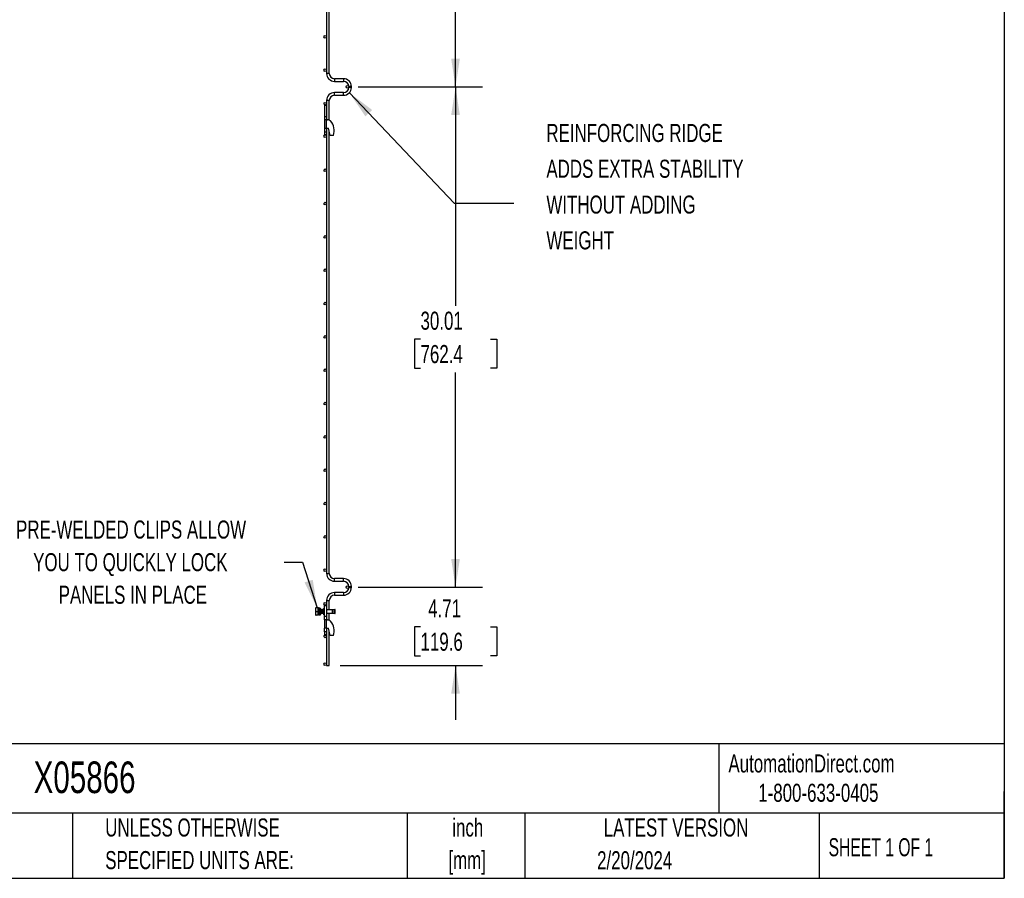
# Model space of a CAD drawing. Header units: inches. Extents: x 0.2 to 10.8, y 0.2 to 8.2.
# Tile 7 of 36: x 6.2 to 10.8, y 0.2 to 4.2. Entities that reach past the tile are written whole.
import ezdxf

# ---------------------------------------------------------------- set-up
doc = ezdxf.new("R2010")
doc.units = ezdxf.units.IN
doc.header["$MEASUREMENT"] = 0
doc.layers.add('DIMENSIONS', color=140, linetype='Continuous', lineweight=25)
doc.layers.add('TEXT', color=140, linetype='Continuous', lineweight=25)
doc.styles.add('SLDTEXTSTYLE0', font='TXT', dxfattribs={"width": 0.7})
doc.styles.add('SLDTEXTSTYLE1', font='TXT', dxfattribs={"width": 0.65})
doc.dimstyles.new('SLDDIMSTYLE0', dxfattribs={"dimtxt": 0.084961, "dimasz": 0.13, "dimexe": 0, "dimexo": 0.0625, "dimgap": 0.02124, "dimtad": 0, "dimtih": 1, "dimtoh": 1, "dimlfac": 13, "dimrnd": 1e-09, "dimzin": 12, "dimdsep": 46, "dimtxsty": 'SLDTEXTSTYLE0', "dimsah": 1, "dimcen": 0.09, "dimadec": 0, "dimazin": 3, "dimtfac": 1, "dimtofl": 0, "dimtmove": 0, "dimatfit": 3, "dimfxl": 0, "dimfrac": 2, "dimtolj": 1, "dimtzin": 12, "dimarcsym": 0})
doc.dimstyles.new('SLDDIMSTYLE2', dxfattribs={"dimtxt": 0.18, "dimasz": 0.13, "dimexe": 0, "dimexo": 0.0625, "dimgap": 0, "dimtad": 0, "dimtih": 1, "dimtoh": 1, "dimdec": 0, "dimrnd": 1e-09, "dimzin": 0, "dimdsep": 46, "dimtxsty": 'Standard', "dimsah": 1, "dimcen": 0.09, "dimadec": 0, "dimazin": 0, "dimtfac": 0.13, "dimtdec": 0, "dimtofl": 0, "dimtmove": 0, "dimatfit": 3, "dimfxl": 0, "dimfrac": 2, "dimtolj": 1, "dimtzin": 0, "dimarcsym": 0})
doc.dimstyles.new('SLDDIMSTYLE3', dxfattribs={"dimtxt": 0.084961, "dimasz": 0.13, "dimexe": 0, "dimexo": 0.0625, "dimgap": 0.02124, "dimtad": 0, "dimtih": 1, "dimtoh": 1, "dimlfac": 13, "dimrnd": 1e-09, "dimzin": 12, "dimdsep": 46, "dimtxsty": 'SLDTEXTSTYLE0', "dimsah": 1, "dimcen": 0.09, "dimadec": 0, "dimazin": 3, "dimtfac": 1, "dimtmove": 0, "dimatfit": 0, "dimfxl": 0, "dimfrac": 2, "dimtolj": 1, "dimtzin": 12, "dimarcsym": 0})

# ---------------------------------------------------------------- blocks, each defined once
blk = doc.blocks.new('SW_NOTE_0')
at = {"layer": 'DIMENSIONS', "color": 0, "char_height": 0.5, "attachment_point": 2, "style": 'SLDTEXTSTYLE0'}
for s, insert in [('PRE-WELDED CLIPS ALLOW', (4.508, 0.645)), ('YOU TO QUICKLY LOCK', (4.487, -0.258)), ('PANELS IN PLACE', (4.557, -1.161))]:
    blk.add_mtext(s, dxfattribs=dict(at, insert=insert))
blk = doc.blocks.new('Block14')
at = {"layer": 'DIMENSIONS', "color": 140}
blk.add_blockref('SW_NOTE_0', (-0.265, 0.85), dxfattribs=at)
blk = doc.blocks.new('SW_NOTE_0_2')
at = {"layer": 'DIMENSIONS', "color": 0, "attachment_point": 1, "style": 'SLDTEXTSTYLE0'}
for s, insert, char_height in [('REINFORCING RIDGE', (0, 0.859), 0.66667), ('ADDS EXTRA STABILITY', (0, -0.463), 0.66667), ('WITHOUT ADDING', (0, -1.785), 0.66667), ('WEIGHT', (0, -3.107), 0.6667)]:
    blk.add_mtext(s, dxfattribs=dict(at, insert=insert, char_height=char_height))
blk = doc.blocks.new('REINFORCING RIDGE')
at = {"layer": 'DIMENSIONS', "color": 140}
blk.add_blockref('SW_NOTE_0_2', (-22.901, -1.938), dxfattribs=at)
blk = doc.blocks.new('_D_8')
at = {"layer": 'DIMENSIONS'}
for p, q in [((7.7671, 5.9082), (8.3411, 5.9082)), ((8.2161, 5.9082), (8.2161, 4.9799)), ((8.0545, 4.8259), (8.026, 4.8259)), ((8.026, 4.8259), (8.026, 4.6908)), ((8.3777, 4.8259), (8.4062, 4.8259)), ((8.4062, 4.8259), (8.4062, 4.6908)), ((8.026, 4.6908), (8.0545, 4.6908)), ((8.4062, 4.6908), (8.3777, 4.6908)), ((8.2161, 3.9032), (8.2161, 4.6718)), ((7.7671, 3.9032), (8.3411, 3.9032))]:
    blk.add_line(p, q, dxfattribs=at)
for points in [[(8.2161, 5.9082), (8.1961, 5.7782), (8.2361, 5.7782)], [(8.2161, 3.9032), (8.2361, 4.0332), (8.1961, 4.0332)]]:
    blk.add_solid(points, dxfattribs=at)
at = {"layer": 'DIMENSIONS', "char_height": 0.08333, "attachment_point": 1, "style": 'SLDTEXTSTYLE0'}
for s, insert in [('26.06', (8.0545, 4.9523)), ('662.0', (8.0545, 4.7983))]:
    blk.add_mtext(s, dxfattribs=dict(at, insert=insert))
blk = doc.blocks.new('_D_9')
at = {"layer": 'DIMENSIONS'}
for p, q in [((7.7671, 3.9032), (8.3411, 3.9032)), ((8.2161, 3.9032), (8.2161, 2.8932)), ((8.0545, 2.7392), (8.026, 2.7392)), ((8.026, 2.7392), (8.026, 2.6042)), ((8.3777, 2.7392), (8.4062, 2.7392)), ((8.4062, 2.7392), (8.4062, 2.6042)), ((8.026, 2.6042), (8.0545, 2.6042)), ((8.4062, 2.6042), (8.3777, 2.6042)), ((8.2161, 1.5944), (8.2161, 2.5851)), ((7.7671, 1.5944), (8.3411, 1.5944))]:
    blk.add_line(p, q, dxfattribs=at)
for points in [[(8.2161, 3.9032), (8.1961, 3.7732), (8.2361, 3.7732)], [(8.2161, 1.5944), (8.2361, 1.7244), (8.1961, 1.7244)]]:
    blk.add_solid(points, dxfattribs=at)
at = {"layer": 'DIMENSIONS', "char_height": 0.08333, "attachment_point": 1, "style": 'SLDTEXTSTYLE0'}
for s, insert in [('30.01', (8.0545, 2.8656)), ('762.4', (8.0545, 2.7116))]:
    blk.add_mtext(s, dxfattribs=dict(at, insert=insert))
blk = doc.blocks.new('_D_10')
at = {"layer": 'DIMENSIONS'}
for p, q in [((8.2161, 1.5944), (8.2161, 1.8444)), ((7.7671, 1.5944), (8.3411, 1.5944)), ((8.0545, 1.4113), (8.026, 1.4113)), ((8.026, 1.4113), (8.026, 1.2763)), ((8.3777, 1.4113), (8.4062, 1.4113)), ((8.4062, 1.4113), (8.4062, 1.2763)), ((8.026, 1.2763), (8.0545, 1.2763)), ((8.4062, 1.2763), (8.3777, 1.2763)), ((7.6832, 1.2322), (8.3411, 1.2322)), ((8.2161, 1.2322), (8.2161, 0.9822))]:
    blk.add_line(p, q, dxfattribs=at)
for points in [[(8.2161, 1.5944), (8.2361, 1.7244), (8.1961, 1.7244)], [(8.2161, 1.2322), (8.1961, 1.1022), (8.2361, 1.1022)]]:
    blk.add_solid(points, dxfattribs=at)
at = {"layer": 'DIMENSIONS', "char_height": 0.08333, "attachment_point": 1, "style": 'SLDTEXTSTYLE0'}
for s, insert in [('4.71', (8.0899, 1.5378)), ('119.6', (8.0545, 1.3837))]:
    blk.add_mtext(s, dxfattribs=dict(at, insert=insert))

msp = doc.modelspace()

# ---------------------------------------------------------------- linework, layer by layer
for p, q in [((7.6209, 5.84402), (7.6209, 3.96533)), ((7.63321, 3.96533), (7.63321, 5.84402)), ((7.63321, 3.96533), (7.6209, 3.96533)), ((7.69921, 3.9411), (7.65744, 3.9411)), ((7.65744, 3.9411), (7.65744, 3.92879)), ((7.65744, 3.92879), (7.69921, 3.92879)), ((7.69921, 3.9411), (7.69921, 3.92879)), ((7.69921, 3.87672), (7.65744, 3.87672)), ((7.65744, 3.86441), (7.65744, 3.87672)), ((7.65744, 3.86441), (7.69921, 3.86441)), ((7.69921, 3.86441), (7.69921, 3.87672)), ((7.72329, 3.90472), (7.72329, 3.90079)), ((7.7356, 3.90472), (7.72329, 3.90472)), ((7.7356, 3.90079), (7.72329, 3.90079)), ((7.7356, 3.90079), (7.7356, 3.90472)), ((7.6209, 3.84018), (7.6209, 3.81872)), ((7.63321, 3.84018), (7.6209, 3.84018)), ((7.63321, 3.74984), (7.63321, 3.84018)), ((7.6106, 3.81872), (7.6106, 3.76679)), ((7.6106, 3.81872), (7.6209, 3.81872)), ((7.6209, 3.81872), (7.6209, 3.76679)), ((7.6106, 3.76679), (7.6209, 3.76679)), ((7.6106, 3.76679), (7.6106, 3.75141)), ((7.6209, 3.75141), (7.6106, 3.75141)), ((7.6106, 3.75141), (7.6106, 3.71295)), ((7.6209, 3.76679), (7.6209, 3.75162)), ((7.6209, 3.75141), (7.6256, 3.75141)), ((7.6209, 3.71295), (7.6209, 3.75141)), ((7.6106, 3.71295), (7.6209, 3.71295)), ((7.6106, 3.71295), (7.6106, 3.69618)), ((7.6106, 3.69618), (7.6209, 3.69618)), ((7.6106, 3.69618), (7.6106, 3.68295)), ((7.6106, 3.68295), (7.6209, 3.68295)), ((7.6209, 3.71295), (7.62944, 3.71295)), ((7.6209, 3.71295), (7.6209, 3.69618)), ((7.6209, 3.69618), (7.6209, 3.68295)), ((7.6209, 3.68295), (7.6209, 1.65764)), ((7.63752, 3.67926), (7.62944, 3.71295)), ((7.63321, 1.65764), (7.63321, 3.69722)), ((7.65213, 3.67926), (7.63752, 3.67926)), ((7.6209, 1.65764), (7.63321, 1.65764)), ((7.69921, 1.63341), (7.65744, 1.63341)), ((7.65744, 1.6211), (7.65744, 1.63341)), ((7.65744, 1.6211), (7.69921, 1.6211)), ((7.69921, 1.6211), (7.69921, 1.63341)), ((7.72329, 1.59702), (7.72329, 1.5931)), ((7.72329, 1.59702), (7.7356, 1.59702)), ((7.72329, 1.5931), (7.7356, 1.5931)), ((7.7356, 1.5931), (7.7356, 1.59702)), ((7.69921, 1.56902), (7.65744, 1.56902)), ((7.65744, 1.56902), (7.65744, 1.56287)), ((7.65744, 1.56287), (7.65744, 1.55672)), ((7.65744, 1.55672), (7.69921, 1.55672)), ((7.69921, 1.56902), (7.69921, 1.55672)), ((7.6106, 1.4579), (7.6106, 1.50982)), ((7.6106, 1.50982), (7.62021, 1.50982)), ((7.62021, 1.50982), (7.62021, 1.4579)), ((7.6209, 1.53249), (7.6209, 1.48857)), ((7.6209, 1.53249), (7.63321, 1.53249)), ((7.63321, 1.48857), (7.63321, 1.53249)), ((7.57043, 1.49819), (7.56973, 1.49698)), ((7.56973, 1.49698), (7.56973, 1.46575)), ((7.56973, 1.46575), (7.57043, 1.46453)), ((7.57193, 1.49819), (7.57053, 1.49819)), ((7.58175, 1.49819), (7.57193, 1.49819)), ((7.57193, 1.48136), (7.58175, 1.48136)), ((7.58175, 1.46453), (7.57193, 1.46453)), ((7.58175, 1.48136), (7.58175, 1.49819)), ((7.58367, 1.49819), (7.58175, 1.49819)), ((7.58175, 1.46453), (7.58175, 1.48136)), ((7.58175, 1.47415), (7.58182, 1.47415)), ((7.58367, 1.46453), (7.58175, 1.46453)), ((7.58378, 1.48857), (7.58275, 1.48857)), ((7.58367, 1.48857), (7.58367, 1.49819)), ((7.58376, 1.48884), (7.58367, 1.4897)), ((7.58367, 1.46453), (7.58367, 1.47243)), ((7.58463, 1.47415), (7.58566, 1.47415)), ((7.58646, 1.49636), (7.58562, 1.49636)), ((7.5905, 1.48136), (7.58588, 1.48136)), ((7.58588, 1.48136), (7.58588, 1.48136)), ((7.58588, 1.48136), (7.5905, 1.48136)), ((7.59107, 1.49636), (7.58646, 1.49636)), ((7.58678, 1.46636), (7.58761, 1.46636)), ((7.5873, 1.47204), (7.58737, 1.47217)), ((7.58761, 1.46636), (7.59223, 1.46636)), ((7.58816, 1.48076), (7.58816, 1.48042)), ((7.58816, 1.48076), (7.59278, 1.48076)), ((7.59278, 1.48042), (7.58816, 1.48042)), ((7.59147, 1.48857), (7.59045, 1.48857)), ((7.5905, 1.48136), (7.5905, 1.48136)), ((7.59121, 1.49031), (7.59114, 1.49064)), ((7.59203, 1.47312), (7.59267, 1.47203)), ((7.59233, 1.47415), (7.59336, 1.47415)), ((7.59278, 1.48076), (7.59278, 1.48042)), ((7.59532, 1.48857), (7.59429, 1.48857)), ((7.59617, 1.47415), (7.5972, 1.47415)), ((7.59917, 1.48857), (7.59814, 1.48857)), ((7.60002, 1.47415), (7.60105, 1.47415)), ((7.60301, 1.48857), (7.60199, 1.48857)), ((7.60387, 1.47415), (7.60449, 1.47415)), ((7.60449, 1.4787), (7.60449, 1.47363)), ((7.60477, 1.4904), (7.6046, 1.49069)), ((7.6046, 1.47203), (7.60485, 1.47247)), ((7.61035, 1.472), (7.6106, 1.47243)), ((7.6106, 1.4903), (7.61037, 1.49069)), ((7.62021, 1.4579), (7.6106, 1.4579)), ((7.6106, 1.44252), (7.6106, 1.4579)), ((7.64854, 1.48857), (7.62021, 1.48857)), ((7.62021, 1.47415), (7.64854, 1.47415)), ((7.62021, 1.4579), (7.62021, 1.44252)), ((7.6209, 1.47415), (7.6209, 1.44252)), ((7.63321, 1.44094), (7.63321, 1.47415)), ((7.64854, 1.48136), (7.64854, 1.48857)), ((7.64854, 1.47415), (7.64854, 1.48136)), ((7.65823, 1.49059), (7.64957, 1.48869)), ((7.64957, 1.48869), (7.64957, 1.47404)), ((7.64957, 1.47404), (7.65823, 1.47213)), ((7.65858, 1.489), (7.65823, 1.49059)), ((7.65823, 1.47213), (7.65823, 1.49059)), ((7.65823, 1.47213), (7.65858, 1.47373)), ((7.66015, 1.49059), (7.65832, 1.49019)), ((7.65832, 1.47253), (7.66015, 1.47213)), ((7.65858, 1.48136), (7.65858, 1.489)), ((7.65858, 1.47373), (7.65858, 1.48136)), ((7.6605, 1.489), (7.66015, 1.49059)), ((7.66015, 1.47213), (7.66015, 1.49059)), ((7.66015, 1.47213), (7.6605, 1.47373)), ((7.6605, 1.48136), (7.6605, 1.489)), ((7.6605, 1.47373), (7.6605, 1.48136)), ((7.6209, 1.44252), (7.6106, 1.44252)), ((7.6106, 1.44252), (7.6106, 1.40405)), ((7.6209, 1.44252), (7.6256, 1.44252)), ((7.6209, 1.40405), (7.6209, 1.44252)), ((7.6209, 1.40405), (7.6106, 1.40405)), ((7.6106, 1.38728), (7.6106, 1.40405)), ((7.62021, 1.38728), (7.6106, 1.38728)), ((7.6106, 1.38728), (7.6106, 1.37405)), ((7.62021, 1.37405), (7.6106, 1.37405)), ((7.62021, 1.40405), (7.62021, 1.38728)), ((7.62021, 1.38728), (7.62021, 1.37405)), ((7.6209, 1.40405), (7.6209, 1.23218)), ((7.6209, 1.40405), (7.62944, 1.40405)), ((7.63752, 1.37036), (7.62944, 1.40405)), ((7.63321, 1.23218), (7.63321, 1.38832)), ((7.65213, 1.37036), (7.63752, 1.37036)), ((7.6209, 1.23218), (7.63321, 1.23218))]:
    msp.add_line(p, q)
for centre in [(7.61475, 4.13453), (7.61475, 3.98068), (7.71714, 3.90321), (7.61475, 3.82573), (7.61475, 3.67573), (7.61475, 3.51804), (7.61475, 3.36419), (7.61475, 3.21034), (7.61475, 3.0565), (7.61475, 2.90265), (7.61475, 2.74881), (7.61475, 2.59496), (7.61475, 2.44111), (7.61475, 2.28727), (7.61475, 2.13342), (7.61475, 1.97958), (7.61475, 1.82573), (7.61475, 1.67188), (7.71714, 1.5944), (7.61475, 1.51693), (7.61475, 1.36693), (7.61475, 1.23833)]:
    msp.add_circle(centre, 0.00615)
for centre, radius, start, end in [((7.65744, 3.96533), 0.03654, 180, 270), ((7.65744, 3.96533), 0.02423, 180, 270), ((7.69921, 3.90472), 0.03638, 0, 90), ((7.69921, 3.90472), 0.02408, 360, 90), ((7.65744, 3.84018), 0.03654, 90, 180), ((7.65744, 3.84018), 0.02423, 90, 180), ((7.69921, 3.90079), 0.03638, 270, 0), ((7.69921, 3.90079), 0.02408, 270, 0), ((7.6256, 3.73218), 0.01923, 45.94832, 90), ((7.58944, 3.70156), 0.06654, 340.41164, 41.90027), ((7.65744, 1.65764), 0.03654, 180, 270), ((7.65744, 1.65764), 0.02423, 180, 270), ((7.69921, 1.59702), 0.03638, 0, 90), ((7.69921, 1.59702), 0.02408, 0, 90), ((7.69921, 1.5931), 0.03638, 270, 0), ((7.69921, 1.5931), 0.02408, 270, 0), ((7.65744, 1.53249), 0.03654, 90, 180), ((7.65744, 1.53249), 0.02423, 90, 180), ((7.61214, 1.47448), 0.00769, 186.30355, 258.46304), ((7.61214, 1.48825), 0.00769, 101.53696, 162.39155), ((7.64854, 1.49338), 0.00481, 270, 282.41729), ((7.64854, 1.46934), 0.00481, 77.58271, 90), ((7.6256, 1.42328), 0.01923, 45.94832, 90), ((7.58944, 1.39267), 0.06654, 340.41164, 41.90027)]:
    msp.add_arc(centre, radius, start, end)
for points, knots in [([(7.57053, 1.46453), (7.5705, 1.46453), (7.57, 1.46453), (7.571, 1.46453), (7.57193, 1.46453)], [0, 0, 0, 0, 0.067898, 1, 1, 1, 1]), ([(7.57193, 1.48136), (7.57101, 1.48411), (7.57043, 1.4869), (7.57043, 1.49047), (7.57046, 1.49119), (7.5706, 1.49261), (7.5707, 1.49332), (7.57109, 1.49543), (7.57147, 1.49681), (7.57193, 1.49819)], [0, 0, 0, 0, 0.5, 0.5, 0.625, 0.625, 0.75, 0.75, 1, 1, 1, 1]), ([(7.57193, 1.46453), (7.57101, 1.46728), (7.57043, 1.47007), (7.57043, 1.47365), (7.57046, 1.47437), (7.5706, 1.47579), (7.5707, 1.47649), (7.57109, 1.4786), (7.57147, 1.47999), (7.57193, 1.48136)], [0, 0, 0, 0, 0.5, 0.5, 0.625, 0.625, 0.75, 0.75, 1, 1, 1, 1]), ([(7.58338, 1.47224), (7.58332, 1.47222), (7.58316, 1.47215), (7.5829, 1.47451), (7.5826, 1.47851), (7.58231, 1.48312), (7.58202, 1.48728), (7.58184, 1.4889), (7.58175, 1.4897)], [0, 0, 0, 0, 0.1098005, 0.2943879, 0.4789752, 0.661964, 0.8322435, 1, 1, 1, 1]), ([(7.58311, 1.47224), (7.58306, 1.47222), (7.5829, 1.47215), (7.58263, 1.47452), (7.58233, 1.47849), (7.58204, 1.48322), (7.58185, 1.48581), (7.58175, 1.48706)], [0, 0, 0, 0, 0.1323526, 0.3534497, 0.5745469, 0.7937293, 1, 1, 1, 1]), ([(7.58177, 1.47422), (7.58199, 1.47386), (7.58241, 1.47313), (7.58284, 1.4724), (7.58305, 1.47203)], [0, 0, 0, 0, 0.499559, 1, 1, 1, 1]), ([(7.5828, 1.48849), (7.58259, 1.48886), (7.58225, 1.48944), (7.58191, 1.49002), (7.58178, 1.49024)], [0, 0, 0, 0, 0.6266845, 1, 1, 1, 1]), ([(7.5828, 1.48848), (7.58286, 1.48831), (7.583, 1.48796), (7.5832, 1.48648), (7.58341, 1.48445), (7.58357, 1.48263), (7.58372, 1.48078), (7.58388, 1.47892), (7.58409, 1.47675), (7.58429, 1.47514), (7.58448, 1.47423), (7.58459, 1.47424), (7.58463, 1.47424)], [0, 0, 0, 0, 0.10650986, 0.21932951, 0.33210386, 0.44487943, 0.47660709, 0.58933653, 0.70210461, 0.81492217, 0.92769345, 1, 1, 1, 1]), ([(7.58345, 1.47204), (7.58366, 1.47241), (7.58407, 1.47311), (7.58448, 1.47381), (7.58468, 1.47415)], [0, 0, 0, 0, 0.5198638, 1, 1, 1, 1]), ([(7.58497, 1.49069), (7.58476, 1.49033), (7.58434, 1.4896), (7.58391, 1.48887), (7.5837, 1.4885)], [0, 0, 0, 0, 0.5004388, 1, 1, 1, 1]), ([(7.58421, 1.48938), (7.58417, 1.48945), (7.584, 1.48973), (7.58383, 1.49002), (7.58371, 1.49024)], [0, 0, 0, 0, 0.243973, 1, 1, 1, 1]), ([(7.58378, 1.48848), (7.58381, 1.4885), (7.5839, 1.4886), (7.58407, 1.48791), (7.58427, 1.4865), (7.58448, 1.48445), (7.58464, 1.48263), (7.58479, 1.48078), (7.58495, 1.47892), (7.58516, 1.47675), (7.58536, 1.47516), (7.58552, 1.47431), (7.58561, 1.4743), (7.58562, 1.47429)], [0, 0, 0, 0, 0.0404934, 0.15317, 0.2658948, 0.3785743, 0.491255, 0.522956, 0.6355906, 0.7482639, 0.8609866, 0.973663, 1, 1, 1, 1]), ([(7.58421, 1.47335), (7.58425, 1.47327), (7.58451, 1.47284), (7.58476, 1.4724), (7.58497, 1.47203)], [0, 0, 0, 0, 0.165352, 1, 1, 1, 1]), ([(7.58504, 1.47224), (7.58498, 1.47219), (7.58486, 1.47207), (7.58473, 1.47326), (7.58467, 1.47388)], [0, 0, 0, 0, 0.4828639, 1, 1, 1, 1]), ([(7.5853, 1.47224), (7.58524, 1.4722), (7.58511, 1.47209), (7.58497, 1.47341), (7.5849, 1.47415)], [0, 0, 0, 0, 0.4407298, 1, 1, 1, 1]), ([(7.58591, 1.48268), (7.58582, 1.48406), (7.58562, 1.48694), (7.58534, 1.48986), (7.58512, 1.49112), (7.58499, 1.49059), (7.58497, 1.4905)], [0, 0, 0, 0, 0.2907269, 0.6083216, 0.9286909, 1, 1, 1, 1]), ([(7.58598, 1.48546), (7.58595, 1.48584), (7.58583, 1.48768), (7.58561, 1.49004), (7.58541, 1.49051), (7.5853, 1.49075)], [0, 0, 0, 0, 0.1168366, 0.5564978, 1, 1, 1, 1]), ([(7.58609, 1.48945), (7.58606, 1.48949), (7.58583, 1.4899), (7.58559, 1.49031), (7.58537, 1.49068)], [0, 0, 0, 0, 0.1102655, 1, 1, 1, 1]), ([(7.58537, 1.47204), (7.58559, 1.47241), (7.58584, 1.47284), (7.58609, 1.47328), (7.58613, 1.47335)], [0, 0, 0, 0, 0.8407633, 1, 1, 1, 1]), ([(7.58562, 1.47422), (7.58584, 1.47386), (7.58626, 1.47312), (7.58669, 1.47239), (7.5869, 1.47203)], [0, 0, 0, 0, 0.4995673, 1, 1, 1, 1]), ([(7.58646, 1.49636), (7.58643, 1.49636), (7.58641, 1.49627), (7.58636, 1.49589), (7.58634, 1.4956), (7.58626, 1.49446), (7.58621, 1.49332), (7.58615, 1.49129), (7.58612, 1.49054), (7.58607, 1.4889), (7.58605, 1.48802), (7.58597, 1.48527), (7.58592, 1.48328), (7.58588, 1.48136)], [0, 0, 0, 0, 0.125, 0.125, 0.25, 0.25, 0.5, 0.5, 0.625, 0.625, 0.75, 0.75, 1, 1, 1, 1]), ([(7.58696, 1.47224), (7.58692, 1.47218), (7.58678, 1.47194), (7.58654, 1.4739), (7.58626, 1.47735), (7.58608, 1.48013), (7.586, 1.48136)], [0, 0, 0, 0, 0.1238011, 0.4389763, 0.7508554, 1, 1, 1, 1]), ([(7.58723, 1.47224), (7.58719, 1.47218), (7.58705, 1.47194), (7.5868, 1.4739), (7.58653, 1.47735), (7.58635, 1.48013), (7.58627, 1.48136)], [0, 0, 0, 0, 0.1227625, 0.4383113, 0.7505601, 1, 1, 1, 1]), ([(7.58667, 1.47231), (7.58669, 1.47212), (7.58673, 1.47178), (7.58679, 1.47169), (7.58683, 1.47193), (7.58686, 1.47209)], [0, 0, 0, 0, 0.31443928, 0.56422037, 1, 1, 1, 1]), ([(7.58816, 1.48042), (7.58812, 1.47875), (7.58804, 1.4754), (7.58791, 1.47108), (7.5878, 1.46791), (7.58769, 1.46656), (7.58759, 1.46622), (7.58749, 1.46696), (7.58738, 1.46904), (7.58731, 1.47121), (7.58728, 1.47205)], [0, 0, 0, 0, 0.1406855, 0.2813747, 0.4220687, 0.5627582, 0.6289231, 0.7696098, 0.9102995, 1, 1, 1, 1]), ([(7.5875, 1.47231), (7.58752, 1.47212), (7.58756, 1.47178), (7.58763, 1.4717), (7.58773, 1.47206), (7.58785, 1.47353), (7.58797, 1.47592), (7.58808, 1.47849), (7.58814, 1.48016), (7.58816, 1.48076)], [0, 0, 0, 0, 0.0931707, 0.1671828, 0.3368612, 0.5232061, 0.7095586, 0.8958985, 1, 1, 1, 1]), ([(7.58752, 1.48136), (7.58752, 1.48136), (7.58759, 1.48055), (7.58773, 1.47895), (7.58789, 1.47722), (7.58797, 1.47657), (7.58799, 1.47644)], [0, 0, 0, 0, 0.0000079, 0.4435315, 0.8872072, 1, 1, 1, 1]), ([(7.58859, 1.48136), (7.58859, 1.48136), (7.58861, 1.48116), (7.58862, 1.48096), (7.58864, 1.48076)], [0, 0, 0, 0, 0.0000702, 1, 1, 1, 1]), ([(7.59049, 1.4885), (7.59028, 1.48886), (7.58985, 1.48959), (7.58943, 1.49032), (7.58922, 1.49068)], [0, 0, 0, 0, 0.4996955, 1, 1, 1, 1]), ([(7.58988, 1.48083), (7.58987, 1.48101), (7.58986, 1.48118), (7.58985, 1.48136), (7.58985, 1.48136)], [0, 0, 0, 0, 0.9999195, 1, 1, 1, 1]), ([(7.59015, 1.48083), (7.59014, 1.48101), (7.59012, 1.48118), (7.59011, 1.48136), (7.59011, 1.48136)], [0, 0, 0, 0, 0.9999192, 1, 1, 1, 1]), ([(7.5905, 1.48136), (7.59054, 1.48305), (7.59062, 1.48642), (7.59075, 1.49091), (7.59086, 1.49433), (7.59098, 1.49605), (7.59109, 1.49655), (7.5912, 1.4958), (7.59132, 1.49326), (7.59141, 1.49064), (7.59146, 1.48882), (7.59146, 1.48857)], [0, 0, 0, 0, 0.12796495, 0.25593318, 0.38390586, 0.5118744, 0.59588408, 0.72385004, 0.85181908, 0.97979129, 1, 1, 1, 1]), ([(7.5905, 1.48136), (7.59053, 1.48235), (7.59061, 1.48441), (7.59074, 1.48725), (7.59085, 1.48951), (7.59097, 1.49074), (7.59108, 1.49111), (7.59119, 1.49062), (7.59128, 1.4897), (7.59133, 1.48874), (7.59133, 1.48857)], [0, 0, 0, 0, 0.134554, 0.2823174, 0.4300972, 0.577863, 0.687878, 0.8224319, 0.9701978, 1, 1, 1, 1]), ([(7.59075, 1.4874), (7.5908, 1.48709), (7.59091, 1.48634), (7.5911, 1.48443), (7.59126, 1.48263), (7.59136, 1.48138), (7.5914, 1.48096), (7.59142, 1.48076)], [0, 0, 0, 0, 0.2181379, 0.5267552, 0.8353758, 0.9222014, 1, 1, 1, 1]), ([(7.59267, 1.4907), (7.59246, 1.49033), (7.59203, 1.4896), (7.59161, 1.48887), (7.59139, 1.48851)], [0, 0, 0, 0, 0.500394, 1, 1, 1, 1]), ([(7.59147, 1.48848), (7.5915, 1.4885), (7.59159, 1.4886), (7.59176, 1.48791), (7.59196, 1.4865), (7.59217, 1.48445), (7.59233, 1.48263), (7.59244, 1.48132), (7.59248, 1.48084), (7.5925, 1.48058)], [0, 0, 0, 0, 0.0723261, 0.2735802, 0.4749202, 0.6761794, 0.8774408, 0.9340626, 1, 1, 1, 1]), ([(7.59199, 1.4737), (7.59201, 1.47336), (7.59205, 1.47266), (7.59209, 1.47243), (7.59212, 1.47231)], [0, 0, 0, 0, 0.4856429, 1, 1, 1, 1]), ([(7.59223, 1.46636), (7.59227, 1.46636), (7.59232, 1.46672), (7.59239, 1.46777), (7.59241, 1.46821), (7.59246, 1.46922), (7.59248, 1.4698), (7.59255, 1.47169), (7.59259, 1.47325), (7.59269, 1.47671), (7.59274, 1.47859), (7.59278, 1.48042)], [0, 0, 0, 0, 0.25, 0.25, 0.375, 0.375, 0.5, 0.5, 0.75, 0.75, 1, 1, 1, 1]), ([(7.59273, 1.47215), (7.59271, 1.47208), (7.59266, 1.47189), (7.5926, 1.47229), (7.59257, 1.47254)], [0, 0, 0, 0, 0.36181376, 1, 1, 1, 1]), ([(7.59307, 1.47231), (7.59303, 1.47218), (7.59288, 1.47174), (7.59271, 1.47259), (7.5926, 1.47395), (7.59258, 1.47415)], [0, 0, 0, 0, 0.2677195, 0.8931759, 1, 1, 1, 1]), ([(7.59272, 1.47814), (7.59277, 1.47769), (7.59288, 1.47651), (7.59305, 1.47517), (7.59322, 1.47431), (7.5933, 1.47429), (7.59332, 1.47429)], [0, 0, 0, 0, 0.2135429, 0.5639067, 0.9141267, 1, 1, 1, 1]), ([(7.59465, 1.47198), (7.59455, 1.4722), (7.59435, 1.47264), (7.59406, 1.47596), (7.59375, 1.48039), (7.59345, 1.48512), (7.59316, 1.48883), (7.59291, 1.49078), (7.59277, 1.49055), (7.59273, 1.49048)], [0, 0, 0, 0, 0.156768, 0.3121783, 0.4696929, 0.6255603, 0.7814276, 0.9389423, 1, 1, 1, 1]), ([(7.59499, 1.47222), (7.59496, 1.47213), (7.59484, 1.4716), (7.59462, 1.47286), (7.59432, 1.47591), (7.59401, 1.48041), (7.59372, 1.48512), (7.59342, 1.48883), (7.59317, 1.49078), (7.59303, 1.49055), (7.593, 1.49048)], [0, 0, 0, 0, 0.0329949, 0.1845007, 0.3346944, 0.4869218, 0.6375572, 0.7881926, 0.94042, 1, 1, 1, 1]), ([(7.59433, 1.4885), (7.59412, 1.48887), (7.5937, 1.4896), (7.59327, 1.49033), (7.59306, 1.49069)], [0, 0, 0, 0, 0.4996675, 1, 1, 1, 1]), ([(7.59306, 1.47203), (7.59327, 1.4724), (7.59353, 1.47284), (7.59378, 1.47327), (7.59382, 1.47335)], [0, 0, 0, 0, 0.8347536, 1, 1, 1, 1]), ([(7.59332, 1.47422), (7.59353, 1.47385), (7.59396, 1.47312), (7.59438, 1.47239), (7.59459, 1.47203)], [0, 0, 0, 0, 0.4996237, 1, 1, 1, 1]), ([(7.59459, 1.4907), (7.59438, 1.49033), (7.59412, 1.48989), (7.59387, 1.48945), (7.59382, 1.48938)], [0, 0, 0, 0, 0.8305451, 1, 1, 1, 1]), ([(7.59433, 1.4885), (7.5944, 1.48833), (7.59454, 1.48797), (7.59474, 1.48648), (7.59494, 1.48445), (7.59511, 1.48263), (7.59526, 1.48078), (7.59542, 1.47892), (7.59563, 1.47675), (7.59583, 1.47514), (7.59602, 1.47423), (7.59613, 1.47424), (7.59617, 1.47424)], [0, 0, 0, 0, 0.1097611, 0.2221702, 0.3345342, 0.4468994, 0.4785116, 0.5908309, 0.7031886, 0.8155956, 0.9279566, 1, 1, 1, 1]), ([(7.59508, 1.48857), (7.59508, 1.48858), (7.59498, 1.48983), (7.59483, 1.49075), (7.59469, 1.49054), (7.59465, 1.49048)], [0, 0, 0, 0, 0.0063958, 0.7224388, 1, 1, 1, 1]), ([(7.59534, 1.4886), (7.59534, 1.4886), (7.59524, 1.48984), (7.5951, 1.49075), (7.59496, 1.49054), (7.59492, 1.49048)], [0, 0, 0, 0, 0.0007889, 0.7189285, 1, 1, 1, 1]), ([(7.59575, 1.48938), (7.5957, 1.48945), (7.59545, 1.48989), (7.59519, 1.49033), (7.59498, 1.49069)], [0, 0, 0, 0, 0.1678232, 1, 1, 1, 1]), ([(7.59498, 1.47203), (7.59519, 1.47239), (7.5956, 1.4731), (7.59602, 1.47381), (7.59622, 1.47415)], [0, 0, 0, 0, 0.51610335, 1, 1, 1, 1]), ([(7.59651, 1.4907), (7.5963, 1.49033), (7.59588, 1.4896), (7.59545, 1.48887), (7.59524, 1.48851)], [0, 0, 0, 0, 0.50035707, 1, 1, 1, 1]), ([(7.59532, 1.48848), (7.59534, 1.4885), (7.59544, 1.4886), (7.59561, 1.48791), (7.59581, 1.4865), (7.59602, 1.48445), (7.59618, 1.48263), (7.59633, 1.48078), (7.59649, 1.47892), (7.5967, 1.47675), (7.5969, 1.47516), (7.59706, 1.47431), (7.59715, 1.47429), (7.59716, 1.47429)], [0, 0, 0, 0, 0.0404616, 0.1530496, 0.2656857, 0.3782766, 0.4908687, 0.5225448, 0.6350908, 0.7476755, 0.8603095, 0.9728973, 1, 1, 1, 1]), ([(7.59575, 1.47335), (7.59579, 1.47327), (7.59605, 1.47283), (7.5963, 1.47239), (7.59652, 1.47203)], [0, 0, 0, 0, 0.1694961, 1, 1, 1, 1]), ([(7.59658, 1.47198), (7.59647, 1.47209), (7.59635, 1.47223), (7.59622, 1.4736), (7.5962, 1.47388)], [0, 0, 0, 0, 0.7946244, 1, 1, 1, 1]), ([(7.59691, 1.47222), (7.59689, 1.47213), (7.59676, 1.47161), (7.5966, 1.47233), (7.59647, 1.47378), (7.59644, 1.47415)], [0, 0, 0, 0, 0.1393304, 0.7791063, 1, 1, 1, 1]), ([(7.5985, 1.47215), (7.59842, 1.47222), (7.59824, 1.47238), (7.59796, 1.47521), (7.59765, 1.47944), (7.59736, 1.48422), (7.59706, 1.48821), (7.59679, 1.49057), (7.59664, 1.49051), (7.59658, 1.49048)], [0, 0, 0, 0, 0.1254809, 0.2811622, 0.4384889, 0.5937137, 0.7502945, 0.9068754, 1, 1, 1, 1]), ([(7.59876, 1.47215), (7.59868, 1.47222), (7.5985, 1.47238), (7.59823, 1.47521), (7.59792, 1.47944), (7.59763, 1.48422), (7.59732, 1.48821), (7.59706, 1.49058), (7.5969, 1.49051), (7.59684, 1.49048)], [0, 0, 0, 0, 0.1248867, 0.2805686, 0.4378958, 0.5931212, 0.7497026, 0.9062841, 1, 1, 1, 1]), ([(7.59818, 1.48851), (7.59797, 1.48887), (7.59754, 1.4896), (7.59712, 1.49033), (7.5969, 1.4907)], [0, 0, 0, 0, 0.4996079, 1, 1, 1, 1]), ([(7.5969, 1.47203), (7.59712, 1.47239), (7.59737, 1.47283), (7.59763, 1.47327), (7.59767, 1.47335)], [0, 0, 0, 0, 0.830876, 1, 1, 1, 1]), ([(7.59716, 1.47422), (7.59738, 1.47385), (7.5978, 1.47312), (7.59822, 1.47239), (7.59844, 1.47203)], [0, 0, 0, 0, 0.499663, 1, 1, 1, 1]), ([(7.59844, 1.4907), (7.59823, 1.49033), (7.59797, 1.48989), (7.59771, 1.48945), (7.59767, 1.48938)], [0, 0, 0, 0, 0.8309032, 1, 1, 1, 1]), ([(7.59817, 1.4885), (7.59824, 1.48833), (7.59838, 1.48798), (7.59859, 1.48648), (7.59879, 1.48445), (7.59896, 1.48263), (7.59911, 1.48078), (7.59926, 1.47892), (7.59948, 1.47675), (7.59967, 1.47514), (7.59987, 1.47423), (7.59998, 1.47424), (7.60002, 1.47424)], [0, 0, 0, 0, 0.1099599, 0.2223439, 0.3346828, 0.4470229, 0.4786281, 0.5909222, 0.7032549, 0.8156368, 0.9279727, 1, 1, 1, 1]), ([(7.59891, 1.48857), (7.59883, 1.48931), (7.59869, 1.49064), (7.59856, 1.49053), (7.5985, 1.49048)], [0, 0, 0, 0, 0.5593137, 1, 1, 1, 1]), ([(7.59914, 1.48884), (7.59907, 1.48946), (7.59895, 1.49066), (7.59882, 1.49054), (7.59877, 1.49048)], [0, 0, 0, 0, 0.51709491, 1, 1, 1, 1]), ([(7.59959, 1.48938), (7.59955, 1.48945), (7.59929, 1.48989), (7.59904, 1.49033), (7.59883, 1.4907)], [0, 0, 0, 0, 0.1693312, 1, 1, 1, 1]), ([(7.59883, 1.47203), (7.59904, 1.47239), (7.59945, 1.4731), (7.59986, 1.47381), (7.60006, 1.47415)], [0, 0, 0, 0, 0.51651287, 1, 1, 1, 1]), ([(7.60036, 1.49069), (7.60015, 1.49033), (7.59972, 1.4896), (7.5993, 1.48887), (7.59908, 1.4885)], [0, 0, 0, 0, 0.5003165, 1, 1, 1, 1]), ([(7.59917, 1.48848), (7.59919, 1.4885), (7.59928, 1.4886), (7.59945, 1.48791), (7.59966, 1.4865), (7.59986, 1.48445), (7.60003, 1.48263), (7.60018, 1.48078), (7.60033, 1.47892), (7.60055, 1.47675), (7.60074, 1.47516), (7.60091, 1.47432), (7.60099, 1.4743), (7.60101, 1.47429)], [0, 0, 0, 0, 0.0405239, 0.1532854, 0.2660951, 0.3788595, 0.4916251, 0.5233499, 0.6360694, 0.7488275, 0.8616351, 0.9743964, 1, 1, 1, 1]), ([(7.59959, 1.47335), (7.59964, 1.47327), (7.59989, 1.47283), (7.60015, 1.47239), (7.60036, 1.47203)], [0, 0, 0, 0, 0.1682065, 1, 1, 1, 1]), ([(7.60042, 1.47215), (7.60034, 1.47217), (7.60021, 1.47219), (7.60007, 1.47359), (7.60002, 1.47415)], [0, 0, 0, 0, 0.5991132, 1, 1, 1, 1]), ([(7.60069, 1.47215), (7.60061, 1.47218), (7.60046, 1.47224), (7.60032, 1.47378), (7.60025, 1.47448)], [0, 0, 0, 0, 0.5476142, 1, 1, 1, 1]), ([(7.60228, 1.4723), (7.60224, 1.47229), (7.6021, 1.47228), (7.60186, 1.47454), (7.60156, 1.4785), (7.60127, 1.48329), (7.60096, 1.48752), (7.60068, 1.49034), (7.6005, 1.4905), (7.60042, 1.49057)], [0, 0, 0, 0, 0.0591346, 0.221718, 0.3843014, 0.5454767, 0.7088345, 0.8704838, 1, 1, 1, 1]), ([(7.60261, 1.47224), (7.60255, 1.47222), (7.60239, 1.47215), (7.60213, 1.47451), (7.60183, 1.47851), (7.60154, 1.48328), (7.60122, 1.48752), (7.60095, 1.49034), (7.60077, 1.4905), (7.60069, 1.49057)], [0, 0, 0, 0, 0.0928018, 0.2494646, 0.4061275, 0.5614335, 0.7188425, 0.8746052, 1, 1, 1, 1]), ([(7.60203, 1.4885), (7.60181, 1.48887), (7.60139, 1.4896), (7.60096, 1.49033), (7.60075, 1.4907)], [0, 0, 0, 0, 0.4995678, 1, 1, 1, 1]), ([(7.60075, 1.47203), (7.60096, 1.47239), (7.60122, 1.47283), (7.60147, 1.47327), (7.60152, 1.47335)], [0, 0, 0, 0, 0.8313406, 1, 1, 1, 1]), ([(7.60101, 1.47422), (7.60122, 1.47386), (7.60164, 1.47313), (7.60207, 1.4724), (7.60228, 1.47204)], [0, 0, 0, 0, 0.4997037, 1, 1, 1, 1]), ([(7.60228, 1.49069), (7.60207, 1.49033), (7.60181, 1.48989), (7.60156, 1.48945), (7.60152, 1.48938)], [0, 0, 0, 0, 0.8332065, 1, 1, 1, 1]), ([(7.60202, 1.4885), (7.60209, 1.48833), (7.60223, 1.48797), (7.60243, 1.48648), (7.60264, 1.48445), (7.6028, 1.48263), (7.60295, 1.48078), (7.60311, 1.47892), (7.60332, 1.47675), (7.60352, 1.47514), (7.60371, 1.47423), (7.60382, 1.47424), (7.60387, 1.47424)], [0, 0, 0, 0, 0.1092174, 0.2216952, 0.3341278, 0.4465616, 0.4781931, 0.590581, 0.7030073, 0.815483, 0.9279126, 1, 1, 1, 1]), ([(7.60278, 1.48824), (7.60272, 1.48894), (7.60257, 1.49048), (7.60243, 1.49054), (7.60235, 1.49057)], [0, 0, 0, 0, 0.4524057, 1, 1, 1, 1]), ([(7.60301, 1.48857), (7.60296, 1.48913), (7.60283, 1.49053), (7.60269, 1.49056), (7.60261, 1.49057)], [0, 0, 0, 0, 0.4011774, 1, 1, 1, 1]), ([(7.60344, 1.48938), (7.6034, 1.48945), (7.60314, 1.48989), (7.60289, 1.49033), (7.60267, 1.4907)], [0, 0, 0, 0, 0.1673647, 1, 1, 1, 1]), ([(7.60267, 1.47203), (7.60289, 1.4724), (7.6033, 1.4731), (7.60371, 1.47381), (7.60391, 1.47415)], [0, 0, 0, 0, 0.5177506, 1, 1, 1, 1]), ([(7.6042, 1.49068), (7.60399, 1.49032), (7.60356, 1.48959), (7.60314, 1.48886), (7.60293, 1.4885)], [0, 0, 0, 0, 0.5002974, 1, 1, 1, 1]), ([(7.60301, 1.48848), (7.60304, 1.4885), (7.60313, 1.4886), (7.6033, 1.48791), (7.6035, 1.4865), (7.60371, 1.48445), (7.60387, 1.48263), (7.60402, 1.48078), (7.60418, 1.47892), (7.60439, 1.47675), (7.60459, 1.47516), (7.60475, 1.47432), (7.60483, 1.4743), (7.60485, 1.47429)], [0, 0, 0, 0, 0.0406137, 0.153625, 0.2666845, 0.3796987, 0.4927141, 0.5245092, 0.6374783, 0.7504862, 0.8635437, 0.9765548, 1, 1, 1, 1]), ([(7.60344, 1.47335), (7.60348, 1.47327), (7.60374, 1.47284), (7.60399, 1.4724), (7.6042, 1.47204)], [0, 0, 0, 0, 0.1648333, 1, 1, 1, 1]), ([(7.6042, 1.4723), (7.60416, 1.47228), (7.60406, 1.47222), (7.60396, 1.47324), (7.6039, 1.47388)], [0, 0, 0, 0, 0.3619725, 1, 1, 1, 1]), ([(7.60453, 1.47224), (7.60447, 1.4722), (7.60434, 1.47209), (7.6042, 1.47341), (7.60413, 1.47415)], [0, 0, 0, 0, 0.4397018, 1, 1, 1, 1]), ([(7.60486, 1.48664), (7.60476, 1.48774), (7.60457, 1.48995), (7.60434, 1.49112), (7.60422, 1.49058), (7.6042, 1.49048)], [0, 0, 0, 0, 0.439432, 0.8908152, 1, 1, 1, 1]), ([(7.6049, 1.48901), (7.60488, 1.48923), (7.60476, 1.49052), (7.60464, 1.49064), (7.60454, 1.49074)], [0, 0, 0, 0, 0.1690674, 1, 1, 1, 1]), ([(7.61058, 1.48961), (7.61051, 1.49018), (7.61041, 1.49091), (7.61032, 1.49063), (7.6103, 1.49057)], [0, 0, 0, 0, 0.7848471, 1, 1, 1, 1]), ([(7.61045, 1.48857), (7.61044, 1.48879), (7.61039, 1.48935), (7.61034, 1.4895), (7.61032, 1.48959)], [0, 0, 0, 0, 0.37806, 1, 1, 1, 1])]:
    msp.add_open_spline(points, degree=3, knots=knots)
at = {"layer": 'DIMENSIONS', "flags": 128}
msp.add_lwpolyline([(7.42485, 1.70947), (7.50946, 1.70947), (7.57769, 1.49819)], dxfattribs=at)
at = {"layer": 'DIMENSIONS'}
msp.add_solid([(7.57769, 1.49819), (7.55677, 1.62804), (7.51871, 1.61575)], dxfattribs=at)
at = {"layer": 'TEXT'}
for p, q in [((10.75, 8.25), (10.75, 0.25)), ((10.75, 0.87111), (0.25, 0.87111)), ((9.4321, 0.87111), (9.4321, 0.55)), ((10.75, 0.25), (10.75, 0.65)), ((10.75, 0.55), (0.25, 0.55)), ((6.44804, 0.55), (6.44804, 0.25)), ((7.99308, 0.55), (7.99308, 0.25)), ((8.53591, 0.55), (8.53591, 0.25)), ((9.89562, 0.55), (9.89562, 0.25)), ((0.25, 0.25), (10.75, 0.25))]:
    msp.add_line(p, q, dxfattribs=at)

# ---------------------------------------------------------------- block references
at = {"color": 7, "linetype": 'Continuous'}
for name, p, xscale, yscale, zscale in [('REINFORCING RIDGE', (11.49833, 3.86712), 0.125, 0.125, 0.125), ('Block14', (6.01093, 1.6524), 0.1666666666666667, 0.1666666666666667, 0.1666666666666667)]:
    msp.add_blockref(name, p, dxfattribs=dict(at, xscale=xscale, yscale=yscale, zscale=zscale))

# ---------------------------------------------------------------- texts
at = {"color": 179, "linetype": 'Continuous', "lineweight": 18, "char_height": 0.0833333, "attachment_point": 1, "style": 'SLDTEXTSTYLE0'}
for s, insert in [('AutomationDirect.com', (9.47618, 0.82191)), ('1-800-633-0405', (9.61384, 0.6865))]:
    msp.add_mtext(s, dxfattribs=dict(at, insert=insert))
at = {"layer": 'TEXT'}
for s, insert, char_height, attachment_point, style in [('X05866', (6.26802, 0.78918), 0.145833, 1, 'SLDTEXTSTYLE0'), ('UNLESS OTHERWISE', (6.59874, 0.52614), 0.0833333, 1, 'SLDTEXTSTYLE0'), ('inch', (8.2726, 0.52604), 0.083333, 2, 'SLDTEXTSTYLE0'), ('LATEST VERSION', (9.23434, 0.52614), 0.0833333, 2, 'SLDTEXTSTYLE0'), ('SHEET 1 OF 1', (9.93863, 0.4351), 0.0833333, 1, 'SLDTEXTSTYLE1'), ('SPECIFIED UNITS ARE:', (6.59874, 0.37566), 0.0833333, 1, 'SLDTEXTSTYLE0'), ('[mm]', (8.2698, 0.37555), 0.083333, 2, 'SLDTEXTSTYLE0'), ('2/20/2024', (9.04337, 0.3751), 0.083333, 2, 'SLDTEXTSTYLE0')]:
    msp.add_mtext(s, dxfattribs=dict(at, insert=insert, char_height=char_height, attachment_point=attachment_point, style=style))

# ---------------------------------------------------------------- dimensions: what is measured, and where the dimension line sits
at = {"layer": 'DIMENSIONS'}
for base, p1, p2, dimstyle, picture, middle in [((8.21608, 3.90321), (7.71714, 5.90816), (7.71714, 3.90321), 'SLDDIMSTYLE0', '_D_8', (8.21608, 4.82586)), ((8.21608, 1.5944), (7.71714, 3.90321), (7.71714, 1.5944), 'SLDDIMSTYLE0', '_D_9', (8.21608, 2.73918)), ((8.21608, 1.23218), (7.71714, 1.5944), (7.63321, 1.23218), 'SLDDIMSTYLE3', '_D_10', (8.21608, 1.41134))]:
    dim = msp.add_linear_dim(base=base, p1=p1, p2=p2, angle=90, dimstyle=dimstyle, dxfattribs=at)
    dim.commit()
    dim.dimension.update_dxf_attribs({"geometry": picture, "text_midpoint": middle, "dimtype": 160})

# ---------------------------------------------------------------- leaders
at = {"color": 7, "linetype": 'Continuous'}
msp.add_leader([(7.72614, 3.87633), (8.20962, 3.36572), (8.48521, 3.36572)], dimstyle='SLDDIMSTYLE2', dxfattribs=at)

doc.saveas('drawing.dxf')
